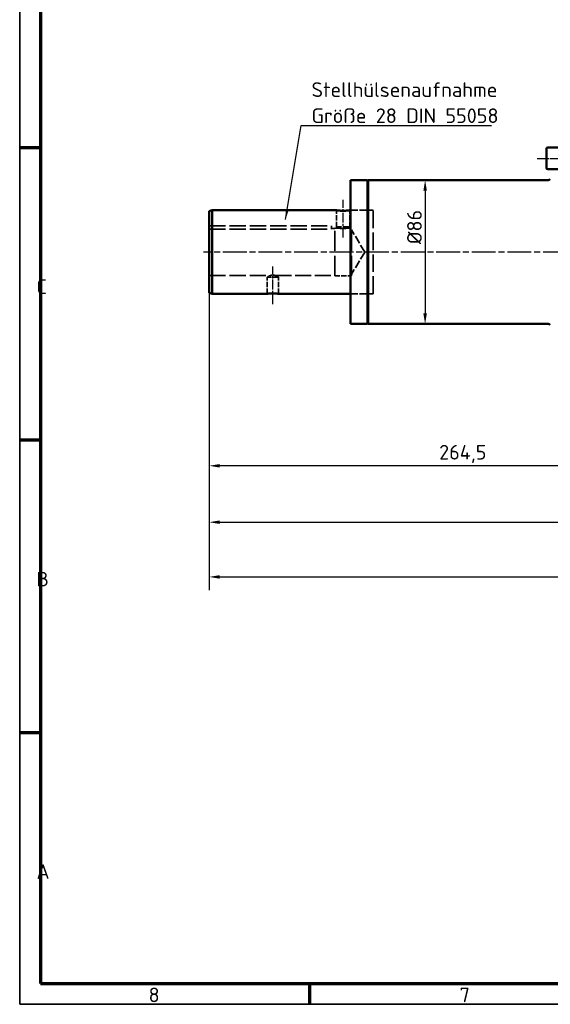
# Model space of a CAD drawing. Header units: millimetres. Extents: x 12 to 1472, y 12 to 1039.
# Tile 1 of 11: x 12 to 330, y 12 to 602. Entities that reach past the tile are written whole.
import ezdxf

# ---------------------------------------------------------------- set-up
doc = ezdxf.new("R2010")
doc.units = ezdxf.units.MM
doc.header["$LTSCALE"] = 2.5
doc.linetypes.add('CHAIN', pattern=[0.3543, 0.2362, -0.0295, 0.0591, -0.0295])
doc.linetypes.add('DASHED', pattern=[0.2067, 0.1654, -0.0413])
doc.layers.get('0').update_dxf_attribs({"lineweight": 25})
for name, color, linetype, lineweight in [('Bemaßung (ISO)', 7, 'Continuous', 25), ('Mittellinie (ISO)', 7, 'Continuous', 25), ('Rahmen (ISO)', 7, 'Continuous', 70), ('Sichtbar (ISO)', 7, 'Continuous', 50), ('Symbol (ISO)', 7, 'Continuous', 25), ('Verdeckt (ISO)', 7, 'DASHED', 35)]:
    doc.layers.add(name, color=color, linetype=linetype, lineweight=lineweight)
doc.styles.add('Notiztext (DIN)', font='isocpeur.ttf')
doc.dimstyles.new('Durchmesser', dxfattribs={"dimscale": 2.5, "dimtxt": 3.5, "dimasz": 2.5, "dimexe": 3.175, "dimexo": 0.8, "dimgap": 0.8, "dimtad": 1, "dimdec": 3, "dimrnd": 1e-08, "dimtxsty": 'Notiztext (DIN)', "dimcen": 0.09, "dimdle": 10, "dimclrd": 256, "dimclre": 256, "dimclrt": 256, "dimazin": 2, "dimtfac": 0.571429, "dimtdec": 3, "dimtmove": 0, "dimatfit": 3, "dimfxl": 1, "dimtolj": 1, "dimtzin": 0, "dimlwd": -1, "dimlwe": -1, "dimarcsym": 0})
doc.dimstyles.new('Standard (DIN)', dxfattribs={"dimscale": 2.5, "dimtxt": 3.5, "dimasz": 2.5, "dimexe": 3.175, "dimexo": 0.8, "dimgap": 0.8, "dimtad": 1, "dimdec": 3, "dimrnd": 1e-08, "dimtxsty": 'Notiztext (DIN)', "dimcen": 0.09, "dimdle": 10, "dimclrd": 256, "dimclre": 256, "dimclrt": 256, "dimazin": 2, "dimtfac": 0.571429, "dimtdec": 3, "dimtmove": 0, "dimatfit": 3, "dimfxl": 1, "dimtolj": 1, "dimlwd": -1, "dimlwe": -1, "dimarcsym": 0})
doc.dimstyles.new('Standard - Methode 2a (DIN)$7', dxfattribs={"dimscale": 2.5, "dimtxt": 3.5, "dimasz": 2.5, "dimexe": 3.175, "dimexo": 0.8, "dimgap": 0.8, "dimtad": 1, "dimtih": 1, "dimtoh": 1, "dimrnd": 1e-08, "dimtxsty": 'Notiztext (DIN)', "dimcen": 0.09, "dimdle": 10, "dimclrd": 256, "dimclre": 256, "dimclrt": 256, "dimazin": 2, "dimtfac": 1, "dimtmove": 0, "dimatfit": 3, "dimfxl": 1, "dimtolj": 1, "dimlwd": -1, "dimlwe": -1, "dimarcsym": 0})

# ---------------------------------------------------------------- blocks, each defined once
blk = doc.blocks.new('Ränder Hagen+Goebel Rahmen')
at = {"layer": 'Rahmen (ISO)', "linetype": 'Continuous', "lineweight": 35}
for p, q in [((5, 415), (5, 5)), ((5, 5), (589, 5))]:
    blk.add_line(p, q, dxfattribs=at)
at = {"layer": 'Rahmen (ISO)'}
for p, q in [((10, 410), (10, 10)), ((10, 210), (5, 210)), ((10, 140), (5, 140)), ((10, 70), (5, 70)), ((10, 10), (584, 10)), ((74.25, 10), (74.25, 5))]:
    blk.add_line(p, q, dxfattribs=at)
at = {"layer": 'Symbol (ISO)', "char_height": 3.5, "style": 'Notiztext (DIN)'}
for s, insert, attachment_point in [('C', (9, 175), 7), ('B', (9, 105), 7), ('A', (9, 35), 7), ('8', (37.125, 9), 2), ('7', (111.375, 9), 2)]:
    blk.add_mtext(s, dxfattribs=dict(at, insert=insert, attachment_point=attachment_point))
blk = doc.blocks.new('*D20')
at = {"layer": 'Bemaßung (ISO)'}
for p, q in [((125.73, 438.22), (125.73, 326.75)), ((390.23, 408.1), (390.23, 326.75)), ((383.98, 334.68), (131.98, 334.68))]:
    blk.add_line(p, q, dxfattribs=at)
for points in [[(131.98, 335.72), (131.98, 333.64), (125.73, 334.68)], [(383.98, 335.72), (383.98, 333.64), (390.23, 334.68)]]:
    blk.add_solid(points, dxfattribs=at)
at = {"layer": 'Defpoints', "color": 0}
for p in [(125.73, 440.22), (390.23, 410.1), (125.73, 334.68)]:
    blk.add_point(p, dxfattribs=at)
at = {"layer": 'Bemaßung (ISO)', "insert": (263.14, 347.18), "char_height": 8.75, "attachment_point": 1, "style": 'Notiztext (DIN)'}
blk.add_mtext('\\A1;264,5', dxfattribs=at)
blk = doc.blocks.new('*D21')
at = {"layer": 'Bemaßung (ISO)'}
blk.add_line((254.76, 499.35), (254.76, 425.85), dxfattribs=at)
for points in [[(253.72, 499.35), (255.8, 499.35), (254.76, 505.6)], [(253.72, 425.85), (255.8, 425.85), (254.76, 419.6)]]:
    blk.add_solid(points, dxfattribs=at)
at = {"layer": 'Defpoints', "color": 0}
for p in [(328.23, 505.6), (220.73, 419.6), (254.76, 419.6)]:
    blk.add_point(p, dxfattribs=at)
at = {"layer": 'Bemaßung (ISO)', "insert": (244.01, 467.29), "char_height": 8.75, "attachment_point": 1, "rotation": 90, "style": 'Notiztext (DIN)'}
blk.add_mtext('\\A1;Ø86', dxfattribs=at)
blk = doc.blocks.new('*D22')
at = {"layer": 'Bemaßung (ISO)'}
for p, q in [((125.73, 436.1), (125.73, 293.01)), ((730.03, 369.6), (730.03, 293.01)), ((131.98, 300.95), (723.78, 300.95))]:
    blk.add_line(p, q, dxfattribs=at)
for points in [[(131.98, 301.99), (131.98, 299.91), (125.73, 300.95)], [(723.78, 301.99), (723.78, 299.91), (730.03, 300.95)]]:
    blk.add_solid(points, dxfattribs=at)
at = {"layer": 'Defpoints', "color": 0}
for p in [(125.73, 438.1), (730.03, 371.6), (730.03, 300.95)]:
    blk.add_point(p, dxfattribs=at)
at = {"layer": 'Bemaßung (ISO)', "insert": (401.81, 314.33), "char_height": 8.75, "attachment_point": 1, "style": 'Notiztext (DIN)'}
blk.add_mtext('\\A1;(604,3)', dxfattribs=at)
blk = doc.blocks.new('*D24')
at = {"layer": 'Bemaßung (ISO)'}
for p, q in [((1073.03, 633.6), (1073.03, 260.27)), ((125.73, 436.1), (125.73, 260.27)), ((131.98, 268.2), (1066.78, 268.2))]:
    blk.add_line(p, q, dxfattribs=at)
for points in [[(131.98, 269.25), (131.98, 267.16), (125.73, 268.2)], [(1066.78, 269.25), (1066.78, 267.16), (1073.03, 268.2)]]:
    blk.add_solid(points, dxfattribs=at)
at = {"layer": 'Defpoints', "color": 0}
for p in [(1073.03, 635.6), (125.73, 438.1), (1073.03, 268.2)]:
    blk.add_point(p, dxfattribs=at)
at = {"layer": 'Bemaßung (ISO)', "insert": (568.61, 278.96), "char_height": 8.75, "attachment_point": 1, "style": 'Notiztext (DIN)'}
blk.add_mtext('\\A1;ca. 947', dxfattribs=at)

msp = doc.modelspace()

# ---------------------------------------------------------------- linework, layer by layer
at = {"layer": 'Mittellinie (ISO)', "linetype": 'CHAIN', "ltscale": 8.756214}
msp.add_line((321.7834, 518.6041), (341.4834, 518.6041), dxfattribs=at)
at = {"layer": 'Mittellinie (ISO)', "linetype": 'CHAIN', "ltscale": 10.000767}
for p, q in [((205.7334, 471.3541), (205.7334, 493.8541)), ((163.7334, 431.3541), (163.7334, 453.8541))]:
    msp.add_line(p, q, dxfattribs=at)
at = {"layer": 'Mittellinie (ISO)', "linetype": 'CHAIN', "ltscale": 23.990969}
msp.add_line((743.122, 462.6041), (122.2698, 462.6041), dxfattribs=at)
at = {"layer": 'Sichtbar (ISO)'}
for p, q in [((327.2334, 512.9041), (327.2334, 524.3041)), ((328.0334, 525.1041), (335.2334, 525.1041)), ((328.0334, 512.1041), (335.2334, 512.1041)), ((210.2334, 419.6041), (210.2334, 505.6041)), ((210.2334, 505.6041), (220.2334, 505.6041)), ((220.2334, 505.1041), (220.7334, 505.6041)), ((220.2334, 419.6041), (220.2334, 505.6041)), ((220.7334, 505.6041), (220.7334, 419.6041)), ((328.2334, 505.6041), (220.7334, 505.6041)), ((125.7334, 487.1041), (127.5995, 487.6041)), ((125.7334, 438.1041), (125.7334, 487.1041)), ((127.5995, 437.6041), (127.5995, 487.6041)), ((127.5995, 487.6041), (201.7334, 487.6041)), ((209.7334, 487.6041), (210.2334, 487.6041)), ((125.7334, 438.1041), (127.5995, 437.6041)), ((127.5995, 437.6041), (160.4099, 437.6041)), ((167.0569, 437.6041), (210.2334, 437.6041)), ((210.2334, 419.6041), (220.2334, 419.6041)), ((220.2334, 420.1041), (220.7334, 419.6041)), ((328.2334, 419.6041), (220.7334, 419.6041))]:
    msp.add_line(p, q, dxfattribs=at)
at = {"layer": 'Sichtbar (ISO)', "flags": 128}
for points in [[(209.7334, 487.6041), (209.6998, 487.5987), (209.5983, 487.5828), (209.4285, 487.5571), (209.1918, 487.5232), (208.8988, 487.4843), (208.5619, 487.4436), (208.1776, 487.4029), (207.7416, 487.3637), (207.2654, 487.3295), (206.7611, 487.3037), (206.2448, 487.2876), (205.7334, 487.282), (205.2221, 487.2876), (204.7058, 487.3037), (204.2015, 487.3295), (203.7253, 487.3637), (203.2893, 487.4029), (202.905, 487.4436), (202.5681, 487.4843), (202.2751, 487.5232), (202.0384, 487.5571), (201.8686, 487.5828), (201.7671, 487.5987), (201.7334, 487.6041)], [(160.4099, 437.6041), (160.4379, 437.6079), (160.5221, 437.6188), (160.6632, 437.6365), (160.8598, 437.6599), (161.1034, 437.6868), (161.3834, 437.7148), (161.7028, 437.7429), (162.0651, 437.7698), (162.4609, 437.7934), (162.8799, 437.8112), (163.3088, 437.8222), (163.7334, 437.826), (164.1581, 437.8222), (164.587, 437.8112), (165.006, 437.7934), (165.4018, 437.7698), (165.7641, 437.7429), (166.0835, 437.7148), (166.3635, 437.6868), (166.6071, 437.6599), (166.8037, 437.6365), (166.9447, 437.6188), (167.029, 437.6079), (167.0569, 437.6041)]]:
    msp.add_lwpolyline(points, dxfattribs=at)
at = {"layer": 'Sichtbar (ISO)'}
for centre, radius, start, end in [((328.0334, 524.3041), 0.8, 90, 180), ((328.0334, 512.9041), 0.8, 180, 270), ((328.2334, 507.6041), 2, 270, 311.4096221), ((328.2334, 417.6041), 2, 48.5903779, 90)]:
    msp.add_arc(centre, radius, start, end, dxfattribs=at)
at = {"layer": 'Verdeckt (ISO)', "ltscale": 7.618686}
for p, q in [((201.7334, 477.6041), (201.7334, 487.6041)), ((209.7334, 477.6041), (209.7334, 487.6041)), ((200.7334, 448.3041), (210.7334, 448.3041)), ((160.4099, 437.6041), (160.4099, 447.6041)), ((167.0569, 437.6041), (167.0569, 447.6041))]:
    msp.add_line(p, q, dxfattribs=at)
at = {"layer": 'Verdeckt (ISO)', "ltscale": 10.285262}
for p, q in [((210.2334, 487.6041), (223.7334, 487.6041)), ((210.2334, 437.6041), (223.7334, 437.6041))]:
    msp.add_line(p, q, dxfattribs=at)
at = {"layer": 'Verdeckt (ISO)', "ltscale": 25.331339}
msp.add_line((223.7334, 437.6041), (223.7334, 487.6041), dxfattribs=at)
at = {"layer": 'Verdeckt (ISO)', "ltscale": 23.54459}
for p, q in [((125.7334, 478.3041), (198.7334, 478.3041)), ((125.7334, 476.2789), (198.7334, 476.2789))]:
    msp.add_line(p, q, dxfattribs=at)
at = {"layer": 'Verdeckt (ISO)', "ltscale": 1.542861}
msp.add_line((198.7334, 476.2789), (198.7334, 478.3041), dxfattribs=at)
at = {"layer": 'Verdeckt (ISO)', "ltscale": 9.57395}
msp.add_line((209.7334, 477.6041), (201.7334, 477.6041), dxfattribs=at)
at = {"layer": 'Verdeckt (ISO)', "ltscale": 1.035387}
for p, q in [((202.8984, 476.9041), (201.7334, 477.6041)), ((208.5685, 476.9041), (209.7334, 477.6041))]:
    msp.add_line(p, q, dxfattribs=at)
at = {"layer": 'Verdeckt (ISO)', "ltscale": 1.523657}
msp.add_line((198.7334, 476.6041), (200.7334, 476.6041), dxfattribs=at)
at = {"layer": 'Verdeckt (ISO)', "ltscale": 28.979052}
for p, q in [((200.7334, 448.3041), (200.7334, 476.9041)), ((210.7334, 448.3041), (210.7334, 476.9041))]:
    msp.add_line(p, q, dxfattribs=at)
at = {"layer": 'Verdeckt (ISO)', "ltscale": 1.649364}
for p, q in [((200.7334, 476.9041), (202.8984, 476.9041)), ((208.5685, 476.9041), (210.7334, 476.9041))]:
    msp.add_line(p, q, dxfattribs=at)
at = {"layer": 'Verdeckt (ISO)', "ltscale": 11.834033}
for q in [(210.7334, 475.9183), (210.7334, 449.2899)]:
    msp.add_line((218.7334, 462.6041), q, dxfattribs=at)
at = {"layer": 'Verdeckt (ISO)', "ltscale": 23.441883}
msp.add_line((125.7334, 448.6041), (162.0742, 448.6041), dxfattribs=at)
at = {"layer": 'Verdeckt (ISO)', "ltscale": 1.479167}
for p, q in [((162.0742, 448.6041), (160.4099, 447.6041)), ((165.3927, 448.6041), (167.0569, 447.6041))]:
    msp.add_line(p, q, dxfattribs=at)
at = {"layer": 'Verdeckt (ISO)', "ltscale": 22.796825}
msp.add_line((165.3927, 448.6041), (200.7334, 448.6041), dxfattribs=at)
at = {"layer": 'Verdeckt (ISO)', "ltscale": 7.954738}
msp.add_line((167.0569, 447.6041), (160.4099, 447.6041), dxfattribs=at)
at = {"layer": 'Verdeckt (ISO)', "ltscale": 6.361995, "flags": 128}
msp.add_lwpolyline([(202.8984, 476.9041), (202.926, 476.9), (203.0073, 476.8881), (203.1406, 476.8694), (203.3224, 476.8453), (203.543, 476.8183), (203.7911, 476.7907), (204.0655, 476.7641), (204.3713, 476.7389), (204.7004, 476.7174), (205.0442, 476.7013), (205.3921, 476.6915), (205.7334, 476.6882), (206.0748, 476.6915), (206.4227, 476.7013), (206.7664, 476.7174), (207.0955, 476.7389), (207.4014, 476.7641), (207.6758, 476.7907), (207.9239, 476.8183), (208.1445, 476.8453), (208.3263, 476.8694), (208.4596, 476.8881), (208.5409, 476.9), (208.5685, 476.9041)], dxfattribs=at)
at = {"layer": 'Verdeckt (ISO)', "ltscale": 3.805707, "flags": 128}
msp.add_lwpolyline([(165.3927, 448.6041), (165.3774, 448.6056), (165.332, 448.61), (165.257, 448.617), (165.1536, 448.6261), (165.0271, 448.6364), (164.8836, 448.647), (164.723, 448.6573), (164.5431, 448.6671), (164.3485, 448.6755), (164.1445, 448.6818), (163.9373, 448.6857), (163.7334, 448.687), (163.5296, 448.6857), (163.3224, 448.6818), (163.1184, 448.6755), (162.9238, 448.6671), (162.7438, 448.6573), (162.5833, 448.647), (162.4398, 448.6364), (162.3133, 448.6261), (162.2099, 448.617), (162.1349, 448.61), (162.0895, 448.6056), (162.0742, 448.6041)], dxfattribs=at)

# ---------------------------------------------------------------- block references
at = {"xscale": 2.5, "yscale": 2.5, "zscale": 2.5}
msp.add_blockref('Ränder Hagen+Goebel Rahmen', (0, 0), dxfattribs=at)

# ---------------------------------------------------------------- texts
at = {"layer": 'Symbol (ISO)', "insert": (186.8639, 539.7893), "char_height": 8.75, "width": 114.561689, "attachment_point": 7, "line_spacing_factor": 1.068348, "style": 'Notiztext (DIN)'}
msp.add_mtext('{Stellhülsenaufnahme \\PGröße 28 DIN 55058}', dxfattribs=at)

# ---------------------------------------------------------------- dimensions: what is measured, and where the dimension line sits
at = {"layer": 'Bemaßung (ISO)'}
for base, p1, p2, angle, text, dimstyle, override, picture, middle in [((1073.0334, 268.2037), (125.7334, 438.1041), (1073.0334, 635.6041), 180, 'ca. <>', 'Standard (DIN)', {"dimdec": 0, "dimtp": 0, "dimtm": 0, "dimtdec": 0, "dimatfit": 2}, '*D24', (586.9899, 268.2037)), ((254.7601, 419.6041), (328.2334, 505.6041), (220.7334, 419.6041), 90, 'Ø<>', 'Durchmesser', {"dimdec": 3, "dimse1": 1, "dimse2": 1, "dimtp": 0, "dimtm": 0, "dimtdec": 3, "dimatfit": 2}, '*D21', (254.7601, 476.9144)), ((730.0334, 300.9519), (125.7334, 438.1041), (730.0334, 371.6041), 180, '(<>)', 'Standard (DIN)', {"dimdec": 3, "dimtp": 0, "dimtm": 0, "dimtdec": 3, "dimatfit": 2}, '*D22', (418.6521, 300.9519))]:
    dim = msp.add_linear_dim(base=base, p1=p1, p2=p2, angle=angle, text=text, dimstyle=dimstyle, override=override, dxfattribs=at)
    dim.commit()
    dim.dimension.update_dxf_attribs({"geometry": picture, "text_midpoint": middle, "dimtype": 160})
dim = msp.add_linear_dim(base=(125.7334, 334.6827), p1=(390.2334, 410.1041), p2=(125.7334, 440.2212), angle=180, dimstyle='Standard (DIN)', override={"dimdec": 3, "dimtp": 0, "dimtm": 0, "dimtdec": 3, "dimatfit": 2}, dxfattribs=at)
dim.commit()
dim.dimension.update_dxf_attribs({"geometry": '*D20', "text_midpoint": (276.4834, 334.6827), "dimtype": 160})

# ---------------------------------------------------------------- leaders
at = {"layer": 'Symbol (ISO)', "annotation_type": 0, "has_hookline": 1, "hookline_direction": 0, "text_width": 107.625}
msp.add_leader([(171.3437, 481.9933), (180.6139, 538.3309), (186.8639, 538.3309)], dimstyle='Standard - Methode 2a (DIN)$7', override={"dimgap": 0, "dimtad": 1}, dxfattribs=at)

doc.saveas('drawing.dxf')
